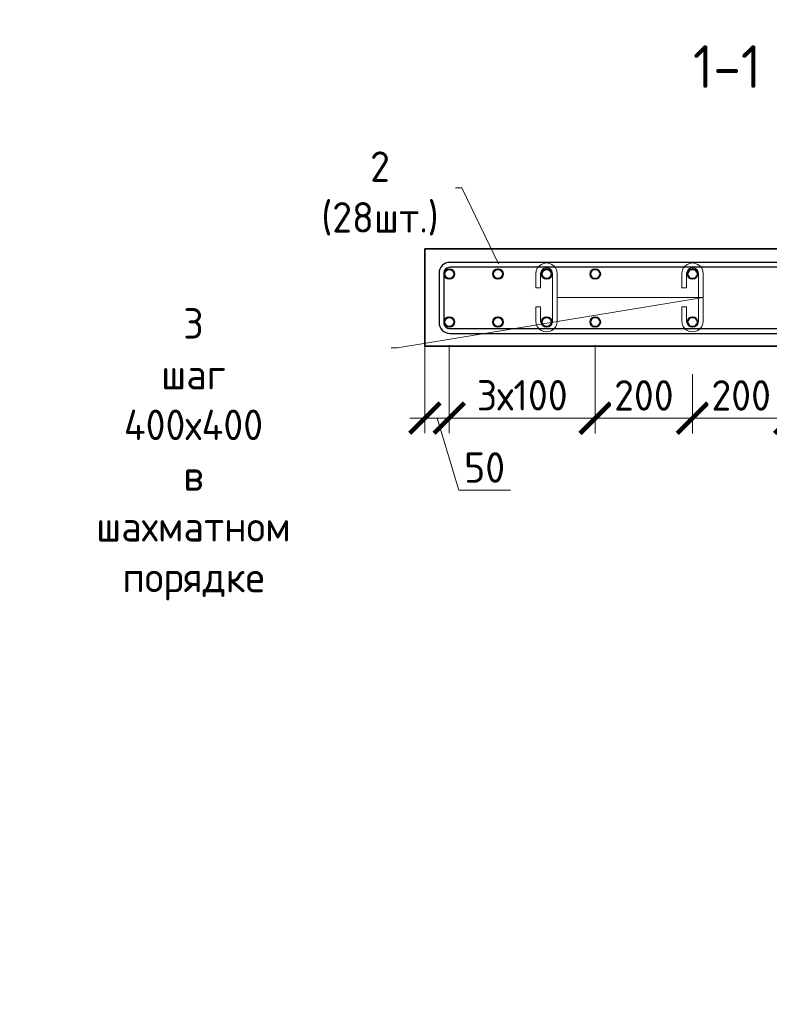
# Model space of a CAD drawing. Header units: millimetres. Extents: x 263826 to 1585445, y -423071 to 70137.
# Tile 237 of 256: x 565582 to 571746, y -130165 to -122075. Entities that reach past the tile are written whole.
import ezdxf
from ezdxf import colors
from ezdxf.entities.mleader import LeaderData, LeaderLine
from ezdxf.math import Vec2, Vec3

# ---------------------------------------------------------------- set-up
doc = ezdxf.new("R2010")
doc.units = ezdxf.units.MM
for name, color, linetype, lineweight in [('1 Стены', 3, 'Continuous', 30), ('Арм_шпильки', 143, 'Continuous', 18), ('Армирование', 3, 'Continuous', 40), ('Выноски', 20, 'Continuous', 20), ('подоснова', 151, 'Continuous', 5), ('РАЗМЕРЫ', 1, 'Continuous', 9)]:
    doc.layers.add(name, color=color, linetype=linetype, lineweight=lineweight)
doc.layers.add('Колонна_ бетон', color=7, linetype='Continuous', lineweight=50, true_color=0xb4b496)
doc.styles.add('GOST 2.304', font='CS_Gost2304.shx')
doc.styles.add('GOST-2.304_Type-B', font='GOST_Common.ttf')
doc.styles.add('ГОСТ', font='GOST_Common.ttf')
doc.dimstyles.new('мой 25', dxfattribs={"dimscale": 100, "dimtxt": 2.5, "dimasz": 2.5, "dimexe": 1.25, "dimexo": 0.625, "dimtad": 1, "dimdec": 0, "dimlfac": 0.5, "dimtxsty": 'GOST-2.304_Type-B', "dimblk": 'ARCHTICK', "dimcen": 2.5, "dimdle": 1.25, "dimaunit": 1, "dimadec": 1, "dimazin": 2, "dimtfac": 1, "dimtdec": 0, "dimtmove": 1, "dimatfit": 3, "dimfxl": 6, "dimfxlon": 1, "dimtfill": 1, "dimlwd": -1, "dimlwe": -1, "dimarcsym": 0})

# ---------------------------------------------------------------- blocks, each defined once
blk = doc.blocks.new('*U61')
at = {"color": 0, "linetype": 'ByBlock', "lineweight": -2}
for p, q in [((114.7, 1199.2), (12.5, 1199.2)), ((114.7, 1189.2), (12.5, 1189.2)), ((53.8, 1160.1), (28.3, 1185.6)), ((38.8, 1189.3), (60.9, 1167.2)), ((-10, 1176.7), (-10, 12.5)), ((-10, 1169.7), (-10, 1176.7)), ((0, 1169.7), (0, 1176.7)), ((60.9, 1167.2), (53.8, 1160.1)), ((127.2, 12.5), (127.2, 1176.7)), ((137.2, 12.5), (137.2, 1176.7)), ((22, 1128.4), (-3.4, 1153.8)), ((0, 1150.4), (0, 12.5)), ((3.7, 1160.9), (29.1, 1135.5)), ((29.1, 1135.5), (22, 1128.4)), ((12.5, 0), (114.7, 0)), ((12.5, -10), (114.7, -10))]:
    blk.add_line(p, q, dxfattribs=at)
for centre, radius, start, end in [((12.5, 1176.7), 22.5, 90, 180), ((12.5, 1176.7), 12.5, 90, 180), ((19.5, 1176.7), 12.5, 45, 90), ((114.7, 1176.7), 22.5, 0, 90), ((114.7, 1176.7), 12.5, 0, 90), ((12.5, 1169.7), 22.5, 180, 225), ((12.5, 1169.7), 12.5, 180, 225), ((12.5, 12.5), 22.5, 180, 270), ((12.5, 12.5), 12.5, 180, 270), ((114.7, 12.5), 12.5, 270, 0), ((114.7, 12.5), 22.5, 270, 0)]:
    blk.add_arc(centre, radius, start, end, dxfattribs=at)
at = {"style": 'GOST 2.304', "oblique": 15, "flags": 9}
for tag, p in [('ДИАМЕТР', (-52.8, -63)), ('ПОЗИЦИЯ', (-52.3, -58)), ('КЛАСС', (-53, -68.7)), ('ДЛИНА', (-52.5, -73.8)), ('МАССА', (-52.3, -78.3))]:
    blk.add_attdef(tag, p, '', height=2.5, dxfattribs=at)
blk = doc.blocks.new('_ArchTick')
at = {"color": 0, "linetype": 'ByBlock', "const_width": 0.15}
blk.add_lwpolyline([(-0.5, -0.5), (0.5, 0.5)], dxfattribs=at)
blk = doc.blocks.new('*D273')
at = {"layer": 'DEFPOINTS', "color": 0, "lineweight": 0, "transparency": 16777216}
for p in [(569114.3, -124558.4), (570314.3, -124558.4), (569114.3, -125347.9)]:
    blk.add_point(p, dxfattribs=at)
at = {"layer": 'РАЗМЕРЫ', "color": 0, "linetype": 'Continuous', "transparency": 16777216}
for p, q in [((569114.3, -124747.9), (569114.3, -125472.9)), ((570314.3, -124747.9), (570314.3, -125472.9)), ((570439.3, -125347.9), (568989.3, -125347.9))]:
    blk.add_line(p, q, dxfattribs=at)
at = {"layer": 'РАЗМЕРЫ', "color": 0, "lineweight": 0, "transparency": 16777216, "insert": (569714.3, -125160.4), "char_height": 250, "attachment_point": 5, "style": 'GOST-2.304_Type-B', "bg_fill": 3, "box_fill_scale": 1.1, "bg_fill_color": 256, "bg_fill_true_color": 13158600, "bg_fill_transparency": 0}
blk.add_mtext('3х100', dxfattribs=at)
at = {"layer": 'РАЗМЕРЫ', "color": 0, "transparency": 16777216, "xscale": 250, "yscale": 250, "zscale": 250, "rotation": 180}
blk.add_blockref('_ArchTick', (569114.3, -125347.9), dxfattribs=at)
at = {"layer": 'РАЗМЕРЫ', "color": 0, "transparency": 16777216, "xscale": 250, "yscale": 250, "zscale": 250}
blk.add_blockref('_ArchTick', (570314.3, -125347.9), dxfattribs=at)
blk = doc.blocks.new('*U59')
for p, q in [((1, 15.6), (5.3, 17.4)), ((5.3, 17.4), (10, 18)), ((34, 18), (10, 18)), ((34, 10), (34, 18)), ((66, 18), (90, 18)), ((66, 10), (66, 18)), ((94.7, 17.4), (90, 18)), ((99, 15.6), (94.7, 17.4)), ((-8, 0), (-7.4, 4.7)), ((-7.4, 4.7), (-5.6, 9)), ((-5.6, 9), (-2.7, 12.7)), ((-2.7, 12.7), (1, 15.6)), ((10, 10), (34, 10)), ((90, 10), (66, 10)), ((102.7, 12.7), (99, 15.6)), ((105.6, 9), (102.7, 12.7)), ((107.4, 4.7), (105.6, 9)), ((108, 0), (107.4, 4.7)), ((107.4, -4.7), (108, 0)), ((-7.4, -4.7), (-8, 0)), ((-5.6, -9), (-7.4, -4.7)), ((-2.7, -12.7), (-5.6, -9)), ((1, -15.6), (-2.7, -12.7)), ((5.3, -17.4), (1, -15.6)), ((94.7, -17.4), (99, -15.6)), ((99, -15.6), (102.7, -12.7)), ((102.7, -12.7), (105.6, -9)), ((105.6, -9), (107.4, -4.7)), ((10, -18), (5.3, -17.4)), ((10, -18), (90, -18)), ((90, -18), (94.7, -17.4))]:
    blk.add_line(p, q)
at = {"color": 0, "linetype": 'ByBlock', "lineweight": -2}
for p, q in [((0, 0), (0.3, 2.6)), ((0.3, 2.6), (1.3, 5)), ((1.3, 5), (2.9, 7.1)), ((2.9, 7.1), (5, 8.7)), ((5, 8.7), (7.4, 9.7)), ((7.4, 9.7), (10, 10)), ((92.6, 9.7), (90, 10)), ((95, 8.7), (92.6, 9.7)), ((97.1, 7.1), (95, 8.7)), ((98.7, 5), (97.1, 7.1)), ((99.7, 2.6), (98.7, 5)), ((100, 0), (99.7, 2.6)), ((99.7, -2.6), (100, 0)), ((0.3, -2.6), (0, 0)), ((1.3, -5), (0.3, -2.6)), ((2.9, -7.1), (1.3, -5)), ((5, -8.7), (2.9, -7.1)), ((7.4, -9.7), (5, -8.7)), ((10, -10), (7.4, -9.7)), ((10, -10), (90, -10)), ((90, -10), (92.6, -9.7)), ((92.6, -9.7), (95, -8.7)), ((95, -8.7), (97.1, -7.1)), ((97.1, -7.1), (98.7, -5)), ((98.7, -5), (99.7, -2.6))]:
    blk.add_line(p, q, dxfattribs=at)
at = {"style": 'GOST 2.304', "oblique": 15, "flags": 9}
for tag, p in [('ДИАМЕТР', (117.8, -62.2)), ('ПОЗИЦИЯ', (118, -56.6)), ('КЛАСС', (118, -67.8)), ('ДЛИНА', (118.1, -72.5)), ('МАССА', (118.7, -78.2))]:
    blk.add_attdef(tag, p, '', height=2.5, dxfattribs=at)
blk = doc.blocks.new('_None')
blk = doc.blocks.new('*D276')
at = {"layer": 'DEFPOINTS', "color": 0, "lineweight": 0, "transparency": 16777216}
for p in [(568914.3, -124558.4), (569114.3, -124758.4), (569114.3, -125347.9)]:
    blk.add_point(p, dxfattribs=at)
at = {"layer": 'РАЗМЕРЫ', "color": 0, "linetype": 'Continuous', "transparency": 16777216}
for p, q in [((568914.3, -124747.9), (568914.3, -125472.9)), ((569114.3, -124820.9), (569114.3, -125472.9)), ((568789.3, -125347.9), (569239.3, -125347.9)), ((569014.3, -125347.9), (569192.4, -125941.6)), ((569192.4, -125941.6), (569617.4, -125941.6))]:
    blk.add_line(p, q, dxfattribs=at)
at = {"layer": 'РАЗМЕРЫ', "color": 0, "transparency": 16777216, "xscale": 250, "yscale": 250, "zscale": 250, "rotation": 180}
blk.add_blockref('_ArchTick', (568914.3, -125347.9), dxfattribs=at)
at = {"layer": 'РАЗМЕРЫ', "color": 0, "transparency": 16777216, "xscale": 250, "yscale": 250, "zscale": 250}
blk.add_blockref('_ArchTick', (569114.3, -125347.9), dxfattribs=at)
at = {"layer": 'РАЗМЕРЫ', "color": 0, "lineweight": 0, "transparency": 16777216, "insert": (569404.9, -125754.1), "char_height": 250, "attachment_point": 5, "style": 'GOST-2.304_Type-B', "bg_fill": 3, "box_fill_scale": 1.1, "bg_fill_color": 256, "bg_fill_true_color": 13158600, "bg_fill_transparency": 0}
blk.add_mtext('50', dxfattribs=at)
blk = doc.blocks.new('*D2953')
at = {"layer": 'DEFPOINTS', "color": 0, "lineweight": 0, "transparency": 16777216}
for p in [(570314.2, -123900, -1440), (571114.2, -124168.8, -1440), (571114.2, -125349.3)]:
    blk.add_point(p, dxfattribs=at)
at = {"layer": 'РАЗМЕРЫ', "color": 0, "linetype": 'Continuous', "transparency": 16777216}
for p, q in [((570314.2, -124939.3), (570314.2, -125474.3)), ((571114.2, -124987.3), (571114.2, -125474.3)), ((570189.2, -125349.3), (571239.2, -125349.3))]:
    blk.add_line(p, q, dxfattribs=at)
at = {"layer": 'РАЗМЕРЫ', "color": 0, "transparency": 16777216, "xscale": 250, "yscale": 250, "zscale": 250, "rotation": 180}
blk.add_blockref('_ArchTick', (570314.2, -125349.3), dxfattribs=at)
at = {"layer": 'РАЗМЕРЫ', "color": 0, "transparency": 16777216, "xscale": 250, "yscale": 250, "zscale": 250}
blk.add_blockref('_ArchTick', (571114.2, -125349.3), dxfattribs=at)
at = {"layer": 'РАЗМЕРЫ', "color": 0, "transparency": 16777216, "insert": (570714.2, -125161.8), "char_height": 250, "attachment_point": 5, "style": 'GOST-2.304_Type-B', "bg_fill": 3, "box_fill_scale": 1.1, "bg_fill_color": 256, "bg_fill_true_color": 13158600, "bg_fill_transparency": 0}
blk.add_mtext('200', dxfattribs=at)
blk = doc.blocks.new('*D2954')
at = {"layer": 'DEFPOINTS', "color": 0, "lineweight": 0, "transparency": 16777216}
for p in [(571114.2, -124168.8, -1440), (571914.3, -124759.7), (571914.3, -125349.3)]:
    blk.add_point(p, dxfattribs=at)
at = {"layer": 'РАЗМЕРЫ', "color": 0, "linetype": 'Continuous', "transparency": 16777216}
for p, q in [((571914.3, -124822.2), (571914.3, -125474.3)), ((571114.2, -124987.3), (571114.2, -125474.3)), ((570989.2, -125349.3), (572039.3, -125349.3))]:
    blk.add_line(p, q, dxfattribs=at)
at = {"layer": 'РАЗМЕРЫ', "color": 0, "transparency": 16777216, "xscale": 250, "yscale": 250, "zscale": 250, "rotation": 180}
blk.add_blockref('_ArchTick', (571114.2, -125349.3), dxfattribs=at)
at = {"layer": 'РАЗМЕРЫ', "color": 0, "transparency": 16777216, "xscale": 250, "yscale": 250, "zscale": 250}
blk.add_blockref('_ArchTick', (571914.3, -125349.3), dxfattribs=at)
at = {"layer": 'РАЗМЕРЫ', "color": 0, "transparency": 16777216, "insert": (571514.2, -125161.8), "char_height": 250, "attachment_point": 5, "style": 'GOST-2.304_Type-B', "bg_fill": 3, "box_fill_scale": 1.1, "bg_fill_color": 256, "bg_fill_true_color": 13158600, "bg_fill_transparency": 0}
blk.add_mtext('200', dxfattribs=at)

msp = doc.modelspace()

# ---------------------------------------------------------------- linework, layer by layer
at = {"layer": '1 Стены', "color": 252, "lineweight": 0, "true_color": 0x939598}
for p, q in [((568914.28048, -124758.921, 3100), (568914.28048, -123958.921, 3100)), ((568914.28048, -123958.921, 3100), (573914.25607, -123958.921, 3100)), ((573914.25607, -124758.921, 3100), (568914.28048, -124758.921, 3100))]:
    msp.add_line(p, q, dxfattribs=at)
at = {"layer": 'Армирование', "color": 3}
for centre in [(569114.28187, -124164.96907, 3100), (569514.28187, -124164.96907, 3100), (569914.28187, -124164.96907, 3100), (570314.28187, -124164.96907, 3100), (571114.28187, -124164.96907, 3100), (569114.28187, -124558.35435, 3100), (571114.28187, -124558.35435, 3100)]:
    msp.add_circle(centre, 40, dxfattribs=at)
at = {"layer": 'Колонна_ бетон', "color": 180, "linetype": 'Continuous', "lineweight": 35, "transparency": 33554687}
for p, q in [((568914.25759, -123958.35435, 5979.99999), (573914.25746, -123958.35435, 5979.99999)), ((568914.25759, -123958.35435, 5979.99999), (568914.25759, -124758.35435, 5979.99999)), ((568914.25759, -124758.35435, 5979.99999), (573914.25746, -124758.35435, 5979.99999))]:
    msp.add_line(p, q, dxfattribs=at)

# ---------------------------------------------------------------- block references
at = {"lineweight": 30, "xscale": 3.959999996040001, "yscale": 3.959999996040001, "zscale": 3.959999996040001, "rotation": 269.9999999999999}
msp.add_blockref('*U61', (569069.66322, -124108.35435, 3100), dxfattribs=at)
at = {"layer": 'Арм_шпильки', "color": 3, "xscale": 4.875, "yscale": 4.875, "zscale": 4.875, "rotation": 89.99999999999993}
msp.add_blockref('*U59', (571114.28187, -124600.15518, 3100), dxfattribs=at)

# ---------------------------------------------------------------- texts
at = {"layer": 'РАЗМЕРЫ', "insert": (571398.56695, -122460.1181, 3100), "char_height": 350, "attachment_point": 5, "style": 'GOST-2.304_Type-B'}
msp.add_mtext_dynamic_manual_height_columns('1-1', width=3941.2127758, gutter_width=625, heights=[0], dxfattribs=at)

# ---------------------------------------------------------------- leaders
at = {"layer": 'подоснова'}
ml = msp.add_multileader_mtext('Standard', dxfattribs=at)
ml.set_content('2 (28шт.)', color=256, style='GOST-2.304_Type-B')
ml.set_leader_properties(color=256, linetype='ByLayer', lineweight=15)
ml.set_arrow_properties(name='NONE')
ml.build(insert=Vec2(0, 0))
ml.multileader.update_dxf_attribs({"text_left_attachment_type": 6, "text_right_attachment_type": 6, "dogleg_length": 10, "arrow_head_size": 18})
ctx = ml.context
ctx.base_point, ctx.char_height, ctx.arrow_head_size, ctx.landing_gap_size, ctx.plane_origin = Vec3(567882.11412, -123456.92631, 3100), 250, 18, 20, Vec3(565829.2663, -122910.8805, 3100)
ctx.left_attachment, ctx.right_attachment, ctx.text_align_type = 6, 6, 1
notes = []
notes.append((ctx, [(1, (1, 1, 0), (569217.72018, -123456.92631, 3100), (-1, 0), 10, [(0, [(569519.02696, -124080.36356, 3100)], 0, [])])]))
ctx.mtext.insert, ctx.mtext.width, ctx.mtext.alignment, ctx.mtext.flow_direction = Vec3(568544.91715, -123156.92631, 3100), 22.8977991, 2, 5
for ctx, leaders in notes:
    for number, flags, end, landing, length, lines in leaders:
        leader = LeaderData()
        leader.index, (leader.has_last_leader_line, leader.has_dogleg_vector, leader.attachment_direction) = number, flags
        leader.last_leader_point, leader.dogleg_vector, leader.dogleg_length = Vec3(end), Vec3(landing), length
        for number, points, colour, breaks in lines:
            line = LeaderLine()
            line.index, line.vertices, line.color, line.breaks = number, Vec3.list(points), colors.encode_raw_color(colour), breaks
            leader.lines.append(line)
        ctx.leaders.append(leader)

# ---------------------------------------------------------------- next in the draw order: dimensions: what is measured, and where the dimension line sits
at = {"layer": 'РАЗМЕРЫ', "color": 146, "lineweight": 0, "true_color": 0x006272}
dim = msp.add_linear_dim(base=(569114.28187, -125347.88942, 3100), p1=(570314.28187, -124558.35435, 3100), p2=(569114.28187, -124558.35435, 3100), angle=180, text='3х100', dimstyle='мой 25', override={"dimlfac": 0.25}, dxfattribs=at)
dim.commit()
dim.dimension.update_dxf_attribs({"geometry": '*D273', "text_midpoint": (569714.28187, -125347.88942, 3100), "dimtype": 160})

# ---------------------------------------------------------------- next in the draw order: linework, layer by layer
at = {"layer": 'Армирование', "color": 3}
for centre in [(569514.28187, -124558.35435, 3100), (569914.28187, -124558.35435, 3100), (570314.28187, -124558.35435, 3100)]:
    msp.add_circle(centre, 40, dxfattribs=at)

# ---------------------------------------------------------------- next in the draw order: block references
at = {"layer": 'Арм_шпильки', "color": 3, "xscale": 4.875, "yscale": 4.875, "zscale": 4.875, "rotation": 89.99999999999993}
msp.add_blockref('*U59', (569914.28187, -124600.15518, 3100), dxfattribs=at)

# ---------------------------------------------------------------- next in the draw order: leaders
at = {"layer": 'подоснова'}
ml = msp.add_multileader_mtext('Standard', dxfattribs=at)
ml.set_content('3 шаг 400х400 \\Pв шахматном порядке ', color=256, style='GOST-2.304_Type-B')
ml.set_leader_properties(color=256, linetype='ByLayer', lineweight=15)
ml.set_arrow_properties(name='NONE')
ml.build(insert=Vec2(0, 0))
ml.multileader.update_dxf_attribs({"text_left_attachment_type": 6, "text_right_attachment_type": 6, "dogleg_length": 10, "arrow_head_size": 18})
ctx = ml.context
ctx.base_point, ctx.char_height, ctx.arrow_head_size, ctx.landing_gap_size, ctx.plane_origin = Vec3(565342.96439, -124770.25026, 3100), 250, 18, 20, Vec3(568317.06968, -125065.33001, 3100)
ctx.left_attachment, ctx.right_attachment, ctx.text_align_type = 6, 6, 1
notes = []
notes.append((ctx, [(1, (1, 1, 0), (568689.17651, -124770.25026, 3100), (-1, 0), 10, [(1, [(570002.03187, -124356.40518, 3100), (571202.03187, -124356.40518, 3100)], 0, [])])]))
ctx.mtext.insert, ctx.mtext.width, ctx.mtext.alignment, ctx.mtext.flow_direction = Vec3(567011.07045, -124445.25026, 3100), 22.8977991, 2, 5
for ctx, leaders in notes:
    for number, flags, end, landing, length, lines in leaders:
        leader = LeaderData()
        leader.index, (leader.has_last_leader_line, leader.has_dogleg_vector, leader.attachment_direction) = number, flags
        leader.last_leader_point, leader.dogleg_vector, leader.dogleg_length = Vec3(end), Vec3(landing), length
        for number, points, colour, breaks in lines:
            line = LeaderLine()
            line.index, line.vertices, line.color, line.breaks = number, Vec3.list(points), colors.encode_raw_color(colour), breaks
            leader.lines.append(line)
        ctx.leaders.append(leader)

# ---------------------------------------------------------------- next in the draw order: dimensions: what is measured, and where the dimension line sits
at = {"layer": 'РАЗМЕРЫ', "color": 146, "lineweight": 0, "true_color": 0x006272}
dim = msp.add_linear_dim(base=(569114.28187, -125347.88942, 3100), p1=(568914.30629, -124558.35435, 3100), p2=(569114.28187, -124758.35435, 3100), angle=180, dimstyle='мой 25', override={"dimlfac": 0.25}, dxfattribs=at)
dim.commit()
dim.dimension.update_dxf_attribs({"geometry": '*D276', "text_midpoint": (569254.91908, -125754.13942, 3100)})

# ---------------------------------------------------------------- next in the draw order: texts
at = {"layer": 'Выноски'}
note = msp.add_mtext_static_columns([''] * 2, width=18679.7309208, gutter_width=20.19117, height=0, dxfattribs=dict(at, insert=(415001.40784, -101131.04754), char_height=250, attachment_point=1, style='ГОСТ'))
for column, words in zip([note] + note.columns.linked_columns, ['\\pi1500;{\\H2x;Общие указания:}\\P1.^IРабочая документация разработана в соответствии с заданием на проектирование, требованиями {\\H3x; }действующих технических регламентов, стандартов, сводов правил и других документов, содержащих установленные {\\H1.16667x; }требования.{\\H1.77778x; }\\P2.^IРабочая документация выполнена в соответствии со следующими нормативными и техническими {\\H1.57407x; }документами:{\\H1.64198x; }\\P-^IСП 20.13330.2016 "Нагрузки и воздействия";{\\H1.61934x; }\\P-^IСП 63.13330.2018 "Бетонные и железобетонные конструкции. Основные положения";{\\H1.62689x; }\\P-^IСП 70.13330.2012 "Несущие и ограждающие конструкции".{\\H1.62437x; }\\P4.^IЗа относительную отметку 0,000 принята отметка чистого пола первого этажа, соответствующая {\\H1.62521x; }абсолютной отметке 648,00 в Балтийской системе высот.{\\H1.62493x; }\\P{\\fISOCPEUR|b0|i0|c204|p34;5.^IПеречень видов работ, для которых необходимо составлять акты освидетельствования скрытых \\H1.62502x; \\H0.61538x;работ:\\H1.62499x; \\H0.61539x;\\P-^Iсоответствие арматуры (длина, диаметры, распределение по площади элементов, количество и т.д.), \\H1.725x; \\H0.57971x;закладных деталей рабочим чертежам;\\H1.67917x; \\H0.59553x;\\P-^Iустройство и армирование монолитных стен;\\H1.60694x; \\H0.6223x;\\P-^Iосвидетельствование опалубки перед бетонированием;\\H1.63102x; \\H0.61311x;\\P-^Iотбор контрольных проб бетона;\\H1.62299x; \\H0.61615x;\\P-^Iсоответствие законченных железобетонных конструкций проекту с отображением качества работ;\\H1.62567x; \\H0.61513x;\\P-^Iустройство монолитных конструкций, выполняемых в зимнее время;\\H1.62478x; \\H0.61547x;\\P\\fISOCPEUR|b0|i0|c0|p34;6.^I\\fISOCPEUR|b0|i0|c204|p34;Запрещается выполнение последующих работ при отсутствии актов освидетельствования \\H1.62507x; \\H0.61536x;предшествующих скрытых работ во всех случаях.\\H1.62498x; \\H0.61539x;\\P\\fISOCPEUR|b0|i0|c0|p34;7.^I\\fISOCPEUR|b0|i0|c204|p34;Арматура класса А240 и А500С по ГОСТ 34028-2016, материал монолитных конструкций - бетон \\H1.62501x; \\H0.61538x;тяжелый класса В25 по ГОСТ 26633-2015.\\H1.625x; \\H0.61539x;\\P\\fISOCPEUR|b0|i0|c0|p34;8.^I\\fISOCPEUR|b0|i0|c204|p34;Работы по бетонированию монолитных конструкций вести в соответствии со СП 70.13330.2012 \\H1.625x; \\H0.61538x;"Несущие и ограждающие конструкции".\\H1.625x; \\H0.61538x;\\P\\fISOCPEUR|b0|i0|c0|p34;9.^I\\fISOCPEUR|b0|i0|c204|p34;Все строительно-монтажные работы необходимо выполнять в соответствии со СНиП 12-03-2001 \\H1.625x; \\H0.61538x;"Безопасность труда в строительстве. Часть 1. Общие требования.", Безопасность труда в строительстве. Часть \\H1.625x; \\H0.61538x;2. Строительное производство". Строительство здания должно производиться в соответствии с проектом \\H1.625x; \\H0.61538x;производства работ (ППР).\\H1.725x; \\H0.57971x;\\P\\fISOCPEUR|b0|i0|c0|p34;10.^I\\fISOCPEUR|b0|i0|c204|p34;При отсутствии ППР производство строительно-монтажных работ запрещается.\\H1.67917x; \\H0.59553x;\\P\\fISOCPEUR|b0|i0|c0|p34;11.^I\\fISOCPEUR|b0|i0|c204|p34;Бетон следует укладывать в бетонные конструкции горизонтальными слоями одинаковой толщины без \\H1.60694x; \\H0.6223x;разрывов, с последовательным направлением укладки в одну сторону во всех слоях.\\H1.63102x; \\H0.61311x;\\P\\fISOCPEUR|b0|i0|c0|p34;12.^I\\fISOCPEUR|b0|i0|c204|p34;В начальный период твердения бетон необходимо защищать от попадания атмосферных осадков или \\H1.62299x; \\H0.61615x;потерь влаги.\\H1.62567x; \\H0.61513x;\\P\\fISOCPEUR|b0|i0|c0|p34;13.^I\\fISOCPEUR|b0|i0|c204|p34;Уход за свежеуложенным бетоном начинать сразу после укладки бетонной смеси и осуществлять до \\H1.62478x; \\H0.61547x;достижения прочности бетона не менее 70% от проектной.\\H1.62507x; \\H0.61536x;\\P\\fISOCPEUR|b0|i0|c0|p34;14.^I\\fISOCPEUR|b0|i0|c204|p34;Проект рассчитан на производство работ в период положительных температур. В случае выполнения \\H1.62498x; \\H0.61539x;работ при отрицательных температурах необходимо выполнять требования СНиП часть 3 по производству работ \\H1.62501x; \\H0.61538x;и ППР.\\H1.625x; \\H0.61539x;\\P\\fISOCPEUR|b0|i0|c0|p34;15.^I\\fISOCPEUR|b0|i0|c204|p34;При минимальной температуре воздуха до минус 15°С допускается:\\H1.625x; \\H0.61538x;\\P-^Iвыдерживание бетона в конструкции методом термоса, при предварительном разогреве бетонной \\H1.625x; \\H0.61538x;смеси, \\H1.625x; \\H0.61538x;\\P-^Iфорсированный электроразогрев бетона в конструкции с повторным уплотнением.\\H1.625x; \\H0.61538x;\\PПри минимальной температуре воздуха до минус 25°С допускается:\\H1.625x; \\H0.61538x;\\P-^Iобогрев бетона в греющей опалубке с помощью низкотемпературных электронагревателей,\\H1.625x; \\H0.61538x;\\P-^Iэлектродный сквозной прогреб бетона,\\H1.625x; \\H0.61538x;\\P-^Iэлектрообогрев с помощью греющего провода.\\H1.625x; \\H0.61538x;\\P}16.^IЗаполнителем для бетона служит щебень твердых пород, наибольшая фракция щебня не должна превышать {\\H1.625x; }40мм.{\\H1.625x; }\\P17.^IВ процессе бетонирования обеспечить соблюдение защитных слоев и мест положения рабочей арматуры {\\H1.625x; }согласно проекту. Величина защитного слоя продольной рабочей арматуры у боковых граней стен монолитных {\\H1.625x; }участков должны быть не менее 20мм и не менее диаметра продольной рабочей арматуры конструкции, величина {\\H1.625x; }защитного слоя поперечной арматуры - не менее 10мм. {\\H1.625x; }\\P\\pi0;             18.Крестовые соединения стержней продольной и поперечной арматуры, соединение стержней продольной {\\H1.625x; }арматуры по длине выполнить вязкой отожженой проволокой диаметром 2,0-3,0мм.{\\H1.625x; }\\P\\pi1500;{\\H1.625x; }', '']):
    column.text = words

# ---------------------------------------------------------------- next in the draw order: dimensions: what is measured, and where the dimension line sits
at = {"layer": 'РАЗМЕРЫ'}
dim = msp.add_linear_dim(base=(571114.20695, -125349.27469, 3100), p1=(570314.20695, -123900.04551, 1660), p2=(571114.20695, -124168.84855, 1660), angle=180, dimstyle='мой 25', override={"dimlfac": 0.25}, dxfattribs=at)
dim.commit()
dim.dimension.update_dxf_attribs({"geometry": '*D2953', "text_midpoint": (570714.20695, -125161.77469, 3100)})

# ---------------------------------------------------------------- next in the draw order: dimensions: what is measured, and where the dimension line sits
dim = msp.add_linear_dim(base=(571914.25644, -125349.27469, 3100), p1=(571114.20695, -124168.84855, 1660), p2=(571914.25644, -124759.73963, 3100), angle=180, dimstyle='мой 25', override={"dimlfac": 0.25}, dxfattribs=at)
dim.commit()
dim.dimension.update_dxf_attribs({"geometry": '*D2954', "text_midpoint": (571514.23169, -125161.77469, 3100)})

doc.saveas('drawing.dxf')
